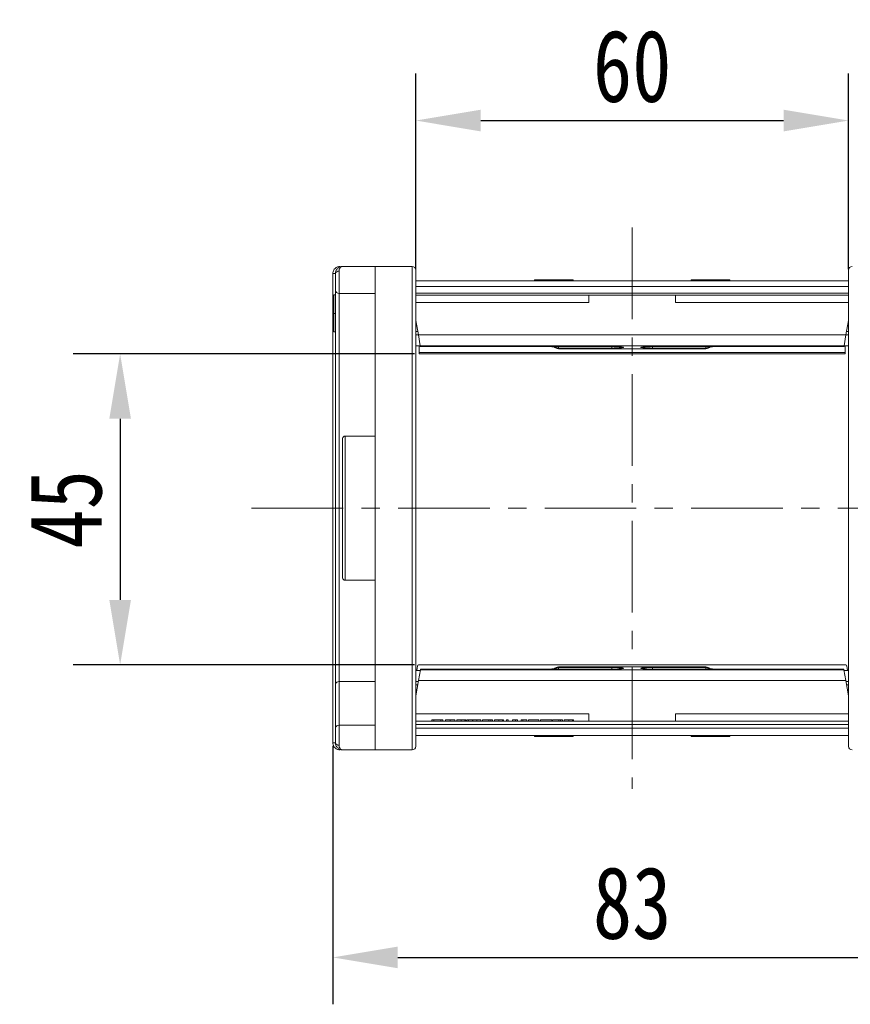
# Model space of a CAD drawing. Header units: millimetres. Extents: x 4144 to 5605, y 218 to 1251.
# Tile 21 of 45: x 4659 to 4774, y 1041 to 1177. Entities that reach past the tile are written whole.
import ezdxf

# ---------------------------------------------------------------- set-up
doc = ezdxf.new("R2010")
doc.units = ezdxf.units.MM
doc.linetypes.add('CENTERX2', pattern=[20.32, 12.7, -2.54, 2.54, -2.54])
doc.styles.get("Standard").update_dxf_attribs({"font": '仿宋_GB2312.ttf', "width": 0.8})
doc.dimstyles.new('副本 ISO-45.1', dxfattribs={"dimtxt": 10, "dimasz": 9, "dimexe": 6.5, "dimexo": 0.625, "dimgap": 2.5, "dimtad": 1, "dimdsep": 46, "dimtxsty": 'Standard', "dimcen": 2.5, "dimadec": 0, "dimazin": 0, "dimtfac": 1, "dimtmove": 0, "dimatfit": 3, "dimfxl": 0, "dimarcsym": 0})

# ---------------------------------------------------------------- blocks, each defined once
blk = doc.blocks.new('*D1874')
at = {"color": 0, "lineweight": -2}
for p, q in [((4713.98, 1130.88), (4666.66, 1130.88)), ((4673.16, 1121.88), (4673.16, 1096.79)), ((4713.98, 1087.79), (4666.66, 1087.79))]:
    blk.add_line(p, q, dxfattribs=at)
at = {"color": 0, "lineweight": 9}
for points in [[(4671.66, 1121.88), (4674.66, 1121.88), (4673.16, 1130.88)], [(4671.66, 1096.79), (4674.66, 1096.79), (4673.16, 1087.79)]]:
    blk.add_solid(points, dxfattribs=at)
at = {"layer": 'Defpoints', "color": 0, "lineweight": 9}
for p in [(4714.61, 1130.88), (4673.16, 1087.79), (4714.61, 1087.79)]:
    blk.add_point(p, dxfattribs=at)
at = {"color": 0, "lineweight": 9, "insert": (4665.66, 1109.33), "char_height": 10, "attachment_point": 5, "rotation": 90}
blk.add_mtext('45', dxfattribs=at)
blk = doc.blocks.new('*D1875')
at = {"color": 0, "lineweight": -2}
for p, q in [((4714.16, 1142.63), (4714.16, 1169.71)), ((4774.16, 1142.63), (4774.16, 1169.71)), ((4723.16, 1163.21), (4765.16, 1163.21))]:
    blk.add_line(p, q, dxfattribs=at)
at = {"color": 0, "lineweight": 9}
for points in [[(4723.16, 1164.71), (4723.16, 1161.71), (4714.16, 1163.21)], [(4765.16, 1164.71), (4765.16, 1161.71), (4774.16, 1163.21)]]:
    blk.add_solid(points, dxfattribs=at)
at = {"layer": 'Defpoints', "color": 0, "lineweight": 9}
for p in [(4774.16, 1163.21), (4714.16, 1142.01), (4774.16, 1142.01)]:
    blk.add_point(p, dxfattribs=at)
at = {"color": 0, "lineweight": 9, "insert": (4744.16, 1170.71), "char_height": 10, "attachment_point": 5}
blk.add_mtext('60', dxfattribs=at)
blk = doc.blocks.new('*D1876')
at = {"color": 0, "lineweight": -2}
for p, q in [((4702.66, 1076.56), (4702.66, 1040.74)), ((4785.66, 1076.56), (4785.66, 1040.74)), ((4711.66, 1047.24), (4776.66, 1047.24))]:
    blk.add_line(p, q, dxfattribs=at)
at = {"color": 0, "lineweight": 9}
for points in [[(4711.66, 1048.74), (4711.66, 1045.74), (4702.66, 1047.24)], [(4776.66, 1048.74), (4776.66, 1045.74), (4785.66, 1047.24)]]:
    blk.add_solid(points, dxfattribs=at)
at = {"layer": 'Defpoints', "color": 0, "lineweight": 9}
for p in [(4702.66, 1077.19), (4785.66, 1077.19), (4785.66, 1047.24)]:
    blk.add_point(p, dxfattribs=at)
at = {"color": 0, "lineweight": 9, "insert": (4744.16, 1054.74), "char_height": 10, "attachment_point": 5}
blk.add_mtext('83', dxfattribs=at)

msp = doc.modelspace()

# ---------------------------------------------------------------- linework, layer by layer
at = {"color": 1, "linetype": 'CENTERX2', "lineweight": 13}
for p, q in [((4744.159, 1148.368), (4744.159, 1070.62)), ((4691.389, 1109.494), (4797.058, 1109.494))]:
    msp.add_line(p, q, dxfattribs=at)
at = {"color": 7, "linetype": 'Continuous', "lineweight": 15}
for p, q in [((4703.509, 1142.327), (4703.509, 1139.244)), ((4708.509, 1142.994), (4704.009, 1142.994)), ((4708.509, 1142.994), (4708.509, 1075.994)), ((4713.659, 1142.994), (4708.509, 1142.994)), ((4713.659, 1142.994), (4713.659, 1075.994)), ((4702.659, 1141.992), (4702.659, 1141.995)), ((4702.659, 1141.995), (4703.009, 1141.994)), ((4702.659, 1141.992), (4703.009, 1141.992)), ((4702.659, 1076.996), (4702.659, 1141.992)), ((4751.659, 1140.994), (4714.159, 1140.994)), ((4730.633, 1140.994), (4730.633, 1141.144)), ((4730.633, 1141.144), (4730.682, 1141.144)), ((4730.682, 1141.144), (4730.682, 1140.994)), ((4730.84, 1141.144), (4730.682, 1141.144)), ((4730.84, 1140.994), (4730.84, 1141.144)), ((4730.84, 1141.144), (4731.49, 1141.144)), ((4731.49, 1140.994), (4731.49, 1141.144)), ((4731.49, 1141.144), (4733.341, 1141.144)), ((4733.341, 1140.994), (4733.341, 1141.144)), ((4733.341, 1141.144), (4734.004, 1141.144)), ((4734.004, 1141.144), (4734.004, 1140.994)), ((4734.126, 1141.144), (4734.004, 1141.144)), ((4734.126, 1140.994), (4734.126, 1141.144)), ((4734.126, 1141.144), (4734.715, 1141.144)), ((4734.715, 1140.994), (4734.715, 1141.144)), ((4734.715, 1141.144), (4735.956, 1141.144)), ((4735.956, 1141.144), (4735.956, 1140.994)), ((4735.973, 1141.144), (4735.956, 1141.144)), ((4735.973, 1140.994), (4735.973, 1141.144)), ((4774.159, 1140.994), (4736.659, 1140.994)), ((4752.345, 1141.144), (4752.345, 1140.994)), ((4752.361, 1141.144), (4752.345, 1141.144)), ((4752.361, 1140.994), (4752.361, 1141.144)), ((4752.361, 1141.144), (4753.602, 1141.144)), ((4753.602, 1140.994), (4753.602, 1141.144)), ((4753.602, 1141.144), (4754.191, 1141.144)), ((4754.191, 1141.144), (4754.191, 1140.994)), ((4754.314, 1141.144), (4754.191, 1141.144)), ((4754.314, 1140.994), (4754.314, 1141.144)), ((4754.314, 1141.144), (4754.976, 1141.144)), ((4754.976, 1140.994), (4754.976, 1141.144)), ((4754.976, 1141.144), (4756.828, 1141.144)), ((4756.828, 1140.994), (4756.828, 1141.144)), ((4756.828, 1141.144), (4757.478, 1141.144)), ((4757.478, 1141.144), (4757.478, 1140.994)), ((4757.635, 1141.144), (4757.478, 1141.144)), ((4757.635, 1140.994), (4757.635, 1141.144)), ((4757.635, 1141.144), (4757.684, 1141.144)), ((4757.684, 1140.994), (4757.684, 1141.144)), ((4714.159, 1140.194), (4751.659, 1140.194)), ((4736.659, 1140.194), (4774.159, 1140.194)), ((4703.009, 1139.058), (4702.809, 1139.058)), ((4703.509, 1139.244), (4708.509, 1139.244)), ((4703.509, 1085.452), (4703.509, 1139.244)), ((4751.659, 1139.294), (4714.159, 1139.294)), ((4751.659, 1138.994), (4714.159, 1138.994)), ((4714.159, 1137.994), (4738.159, 1137.994)), ((4774.159, 1139.294), (4736.659, 1139.294)), ((4774.159, 1138.994), (4736.659, 1138.994)), ((4738.159, 1137.994), (4738.159, 1138.994)), ((4750.159, 1137.994), (4750.159, 1138.994)), ((4750.159, 1137.994), (4774.159, 1137.994)), ((4703.009, 1136.487), (4702.809, 1136.487)), ((4714.159, 1135.494), (4714.511, 1133.494)), ((4774.159, 1135.494), (4773.806, 1133.494)), ((4702.809, 1133.93), (4703.009, 1133.93)), ((4714.247, 1134.994), (4714.159, 1134.994)), ((4714.423, 1133.994), (4714.159, 1133.994)), ((4774.159, 1133.994), (4773.894, 1133.994)), ((4774.159, 1134.994), (4774.071, 1134.994)), ((4714.511, 1133.494), (4714.159, 1133.494)), ((4751.659, 1133.494), (4714.511, 1133.494)), ((4714.511, 1133.494), (4714.775, 1132)), ((4773.806, 1133.494), (4736.659, 1133.494)), ((4773.543, 1132), (4773.806, 1133.494)), ((4774.159, 1133.494), (4773.806, 1133.494)), ((4714.159, 1131.994), (4714.776, 1131.994)), ((4714.609, 1131.994), (4714.609, 1131.063)), ((4714.775, 1132), (4751.659, 1132)), ((4714.775, 1132), (4714.783, 1131.95)), ((4714.783, 1131.95), (4733.159, 1131.95)), ((4714.783, 1131.95), (4714.784, 1131.947)), ((4714.784, 1131.947), (4732.954, 1131.947)), ((4714.784, 1131.947), (4714.794, 1131.889)), ((4714.794, 1131.889), (4732.972, 1131.889)), ((4732.634, 1131.899), (4732.36, 1131.947)), ((4732.972, 1131.894), (4732.634, 1131.899)), ((4732.953, 1131.947), (4732.952, 1131.947)), ((4732.954, 1131.952), (4733.159, 1131.95)), ((4732.963, 1131.944), (4733.013, 1131.894)), ((4733.039, 1131.927), (4733.148, 1131.861)), ((4733.08, 1131.924), (4733.049, 1131.936)), ((4733.159, 1131.95), (4733.08, 1131.924)), ((4733.08, 1131.924), (4733.236, 1131.911)), ((4733.244, 1131.853), (4733.146, 1131.862)), ((4733.148, 1131.861), (4733.244, 1131.853)), ((4733.196, 1131.913), (4733.156, 1131.915)), ((4733.159, 1131.95), (4733.236, 1131.911)), ((4733.236, 1131.911), (4733.196, 1131.913)), ((4733.236, 1131.911), (4733.391, 1131.902)), ((4733.315, 1131.909), (4733.391, 1131.902)), ((4733.391, 1131.902), (4741.359, 1131.902)), ((4733.391, 1131.902), (4733.391, 1131.9)), ((4733.391, 1131.9), (4741.359, 1131.9)), ((4733.959, 1131.9), (4733.959, 1131.689)), ((4741.359, 1131.689), (4733.959, 1131.689)), ((4733.959, 1131.689), (4733.959, 1131.594)), ((4733.959, 1131.594), (4751.659, 1131.594)), ((4736.659, 1132), (4773.543, 1132)), ((4736.659, 1131.594), (4754.359, 1131.594)), ((4741.359, 1131.902), (4741.359, 1131.9)), ((4741.359, 1131.689), (4741.359, 1131.892)), ((4742.959, 1131.787), (4742.959, 1131.774)), ((4745.359, 1131.774), (4745.359, 1131.787)), ((4746.959, 1131.902), (4754.926, 1131.902)), ((4746.959, 1131.902), (4746.959, 1131.9)), ((4746.959, 1131.9), (4754.926, 1131.9)), ((4746.959, 1131.899), (4746.959, 1131.689)), ((4754.359, 1131.689), (4746.959, 1131.689)), ((4754.359, 1131.689), (4754.359, 1131.9)), ((4754.359, 1131.594), (4754.359, 1131.689)), ((4754.926, 1131.902), (4755.081, 1131.911)), ((4754.926, 1131.902), (4755.002, 1131.909)), ((4754.926, 1131.9), (4754.926, 1131.902)), ((4755.142, 1131.859), (4755.074, 1131.853)), ((4755.081, 1131.911), (4755.159, 1131.95)), ((4755.081, 1131.911), (4755.238, 1131.924)), ((4755.121, 1131.913), (4755.081, 1131.911)), ((4755.114, 1131.856), (4755.17, 1131.861)), ((4755.162, 1131.915), (4755.121, 1131.913)), ((4755.159, 1131.95), (4755.363, 1131.952)), ((4755.159, 1131.95), (4773.534, 1131.95)), ((4755.238, 1131.924), (4755.159, 1131.95)), ((4755.202, 1131.881), (4755.245, 1131.869)), ((4755.208, 1131.918), (4755.228, 1131.923)), ((4755.219, 1131.864), (4755.28, 1131.88)), ((4755.268, 1131.936), (4755.238, 1131.924)), ((4755.305, 1131.894), (4755.345, 1131.935)), ((4755.684, 1131.899), (4755.345, 1131.894)), ((4755.345, 1131.889), (4773.523, 1131.889)), ((4755.363, 1131.947), (4773.533, 1131.947)), ((4755.958, 1131.947), (4755.684, 1131.899)), ((4773.523, 1131.889), (4773.534, 1131.95)), ((4773.533, 1131.947), (4773.534, 1131.95)), ((4773.534, 1131.95), (4773.543, 1132)), ((4773.542, 1131.994), (4774.159, 1131.994)), ((4773.709, 1131.063), (4773.709, 1131.994)), ((4751.659, 1131.063), (4714.609, 1131.063)), ((4714.609, 1131.063), (4714.609, 1130.876)), ((4714.609, 1130.876), (4751.659, 1130.876)), ((4773.709, 1131.063), (4736.659, 1131.063)), ((4736.659, 1130.876), (4773.709, 1130.876)), ((4773.709, 1130.876), (4773.709, 1131.063)), ((4708.509, 1119.494), (4704.359, 1119.494)), ((4704.359, 1119.494), (4704.359, 1109.494)), ((4704.359, 1109.494), (4704.359, 1099.494)), ((4704.359, 1099.494), (4708.509, 1099.494)), ((4751.659, 1087.794), (4714.515, 1087.794)), ((4751.659, 1087.494), (4733.959, 1087.494)), ((4733.959, 1087.494), (4733.959, 1087.398)), ((4773.802, 1087.794), (4736.659, 1087.794)), ((4754.359, 1087.494), (4736.659, 1087.494)), ((4754.359, 1087.398), (4754.359, 1087.494)), ((4714.776, 1086.994), (4714.159, 1086.994)), ((4714.792, 1087.087), (4714.529, 1085.594)), ((4714.8, 1087.129), (4714.792, 1087.087)), ((4751.659, 1087.087), (4714.792, 1087.087)), ((4714.811, 1087.191), (4714.8, 1087.129)), ((4732.953, 1087.133), (4714.8, 1087.133)), ((4714.8, 1087.133), (4714.8, 1087.129)), ((4733.159, 1087.129), (4714.8, 1087.129)), ((4732.97, 1087.191), (4714.811, 1087.191)), ((4732.322, 1087.133), (4732.558, 1087.176)), ((4732.558, 1087.176), (4732.97, 1087.184)), ((4733.159, 1087.129), (4732.953, 1087.126)), ((4733.134, 1087.22), (4732.988, 1087.132)), ((4733.083, 1087.216), (4733.024, 1087.199)), ((4733.103, 1087.201), (4733.06, 1087.211)), ((4733.248, 1087.174), (4733.067, 1087.157)), ((4733.143, 1087.166), (4733.067, 1087.157)), ((4733.067, 1087.157), (4733.159, 1087.129)), ((4733.094, 1087.162), (4733.077, 1087.158)), ((4733.133, 1087.219), (4733.256, 1087.233)), ((4733.256, 1087.233), (4733.134, 1087.22)), ((4733.143, 1087.166), (4733.248, 1087.174)), ((4733.248, 1087.174), (4733.159, 1087.129)), ((4733.415, 1087.185), (4733.248, 1087.174)), ((4733.415, 1087.185), (4733.331, 1087.179)), ((4741.359, 1087.188), (4733.415, 1087.188)), ((4733.415, 1087.188), (4733.415, 1087.185)), ((4741.359, 1087.185), (4733.415, 1087.185)), ((4733.959, 1087.398), (4741.359, 1087.398)), ((4733.959, 1087.398), (4733.959, 1087.188)), ((4773.525, 1087.087), (4736.659, 1087.087)), ((4741.359, 1087.398), (4741.359, 1087.196)), ((4741.359, 1087.185), (4741.359, 1087.188)), ((4742.959, 1087.313), (4742.959, 1087.301)), ((4745.359, 1087.301), (4745.359, 1087.313)), ((4746.959, 1087.398), (4754.359, 1087.398)), ((4746.959, 1087.398), (4746.959, 1087.196)), ((4754.903, 1087.188), (4746.959, 1087.188)), ((4746.959, 1087.185), (4746.959, 1087.188)), ((4754.903, 1087.185), (4746.959, 1087.185)), ((4754.359, 1087.188), (4754.359, 1087.398)), ((4754.903, 1087.185), (4754.903, 1087.188)), ((4755.069, 1087.174), (4754.903, 1087.185)), ((4754.986, 1087.179), (4754.903, 1087.185)), ((4755.184, 1087.22), (4755.062, 1087.233)), ((4755.062, 1087.233), (4755.184, 1087.219)), ((4755.159, 1087.129), (4755.069, 1087.174)), ((4755.25, 1087.157), (4755.069, 1087.174)), ((4755.069, 1087.174), (4755.174, 1087.166)), ((4755.159, 1087.129), (4755.25, 1087.157)), ((4773.518, 1087.129), (4755.159, 1087.129)), ((4755.365, 1087.126), (4755.159, 1087.129)), ((4755.295, 1087.153), (4755.184, 1087.22)), ((4755.241, 1087.158), (4755.223, 1087.162)), ((4755.25, 1087.157), (4755.223, 1087.161)), ((4755.268, 1087.206), (4755.235, 1087.216)), ((4755.372, 1087.133), (4755.319, 1087.184)), ((4773.507, 1087.191), (4755.347, 1087.191)), ((4755.347, 1087.184), (4755.76, 1087.176)), ((4773.517, 1087.133), (4755.365, 1087.133)), ((4755.76, 1087.176), (4755.995, 1087.133)), ((4773.518, 1087.129), (4773.507, 1087.191)), ((4773.518, 1087.129), (4773.517, 1087.133)), ((4773.525, 1087.087), (4773.518, 1087.129)), ((4773.788, 1085.594), (4773.525, 1087.087)), ((4774.159, 1086.994), (4773.542, 1086.994)), ((4703.009, 1079.054), (4703.009, 1085.099)), ((4708.509, 1085.452), (4703.509, 1085.452)), ((4703.509, 1079.408), (4703.509, 1085.452)), ((4714.159, 1083.494), (4714.529, 1085.594)), ((4714.159, 1085.494), (4714.511, 1085.494)), ((4714.159, 1084.994), (4714.423, 1084.994)), ((4714.529, 1085.594), (4751.659, 1085.594)), ((4736.659, 1085.594), (4773.788, 1085.594)), ((4774.159, 1083.494), (4773.788, 1085.594)), ((4773.806, 1085.494), (4774.159, 1085.494)), ((4773.894, 1084.994), (4774.159, 1084.994)), ((4714.159, 1083.994), (4714.247, 1083.994)), ((4774.071, 1083.994), (4774.159, 1083.994)), ((4738.159, 1080.994), (4714.159, 1080.994)), ((4738.159, 1080.994), (4738.159, 1079.994)), ((4774.159, 1080.994), (4750.159, 1080.994)), ((4750.159, 1080.994), (4750.159, 1079.994)), ((4703.509, 1079.408), (4703.509, 1076.66)), ((4708.509, 1079.408), (4703.509, 1079.408)), ((4714.159, 1079.994), (4751.659, 1079.994)), ((4751.659, 1079.494), (4714.159, 1079.494)), ((4716.389, 1079.994), (4716.389, 1080.144)), ((4716.671, 1080.144), (4716.389, 1080.144)), ((4716.671, 1079.994), (4716.671, 1080.144)), ((4717.646, 1080.144), (4716.671, 1080.144)), ((4717.646, 1079.994), (4717.646, 1080.144)), ((4717.928, 1080.144), (4717.646, 1080.144)), ((4717.928, 1079.994), (4717.928, 1080.144)), ((4718.287, 1079.994), (4718.287, 1080.144)), ((4718.909, 1079.994), (4718.909, 1080.144)), ((4719.569, 1079.994), (4719.569, 1080.144)), ((4719.825, 1079.994), (4719.825, 1080.144)), ((4720.447, 1079.994), (4720.447, 1080.144)), ((4720.954, 1079.994), (4720.954, 1080.144)), ((4721.107, 1080.144), (4721.107, 1079.994)), ((4721.236, 1079.994), (4721.236, 1080.144)), ((4721.448, 1080.144), (4721.236, 1080.144)), ((4721.448, 1079.994), (4721.448, 1080.144)), ((4722.012, 1080.144), (4721.448, 1080.144)), ((4722.012, 1079.994), (4722.012, 1080.144)), ((4722.082, 1079.994), (4722.082, 1080.144)), ((4722.608, 1079.994), (4722.608, 1080.144)), ((4723.159, 1079.994), (4723.159, 1080.144)), ((4723.415, 1079.994), (4723.415, 1080.144)), ((4724.287, 1080.144), (4723.415, 1080.144)), ((4724.287, 1079.994), (4724.287, 1080.144)), ((4724.543, 1080.144), (4724.287, 1080.144)), ((4724.543, 1079.994), (4724.543, 1080.144)), ((4724.8, 1080.144), (4724.543, 1080.144)), ((4724.8, 1080.144), (4724.8, 1079.994)), ((4725.056, 1079.994), (4725.056, 1080.144)), ((4725.678, 1079.994), (4725.678, 1080.144)), ((4726.185, 1079.994), (4726.185, 1080.144)), ((4726.338, 1080.144), (4726.338, 1079.994)), ((4726.723, 1079.994), (4726.723, 1080.144)), ((4726.979, 1080.144), (4726.723, 1080.144)), ((4726.979, 1079.994), (4726.979, 1080.144)), ((4727.543, 1079.994), (4727.543, 1080.144)), ((4728.005, 1079.994), (4728.005, 1080.144)), ((4728.005, 1080.144), (4728.261, 1080.144)), ((4728.261, 1079.994), (4728.261, 1080.144)), ((4728.774, 1079.994), (4728.774, 1080.144)), ((4728.986, 1080.144), (4728.774, 1080.144)), ((4728.986, 1079.994), (4728.986, 1080.144)), ((4729.55, 1080.144), (4728.986, 1080.144)), ((4729.55, 1079.994), (4729.55, 1080.144)), ((4729.774, 1079.994), (4729.774, 1080.144)), ((4731.236, 1080.144), (4729.774, 1080.144)), ((4731.236, 1079.994), (4731.236, 1080.144)), ((4731.441, 1079.994), (4731.441, 1080.144)), ((4733.005, 1080.144), (4731.441, 1080.144)), ((4733.005, 1079.994), (4733.005, 1080.144)), ((4733.107, 1079.994), (4733.107, 1080.144)), ((4733.979, 1080.144), (4733.107, 1080.144)), ((4733.979, 1079.994), (4733.979, 1080.144)), ((4734.236, 1080.144), (4733.979, 1080.144)), ((4734.236, 1079.994), (4734.236, 1080.144)), ((4734.492, 1080.144), (4734.236, 1080.144)), ((4734.492, 1080.144), (4734.492, 1079.994)), ((4734.748, 1079.994), (4734.748, 1080.144)), ((4735.37, 1079.994), (4735.37, 1080.144)), ((4735.877, 1079.994), (4735.877, 1080.144)), ((4736.03, 1080.144), (4736.03, 1079.994)), ((4736.659, 1079.994), (4774.159, 1079.994)), ((4774.159, 1079.494), (4736.659, 1079.494)), ((4751.659, 1078.994), (4714.159, 1078.994)), ((4714.159, 1077.994), (4751.659, 1077.994)), ((4730.633, 1077.994), (4730.633, 1077.844)), ((4730.682, 1077.994), (4730.682, 1077.844)), ((4730.84, 1077.844), (4730.84, 1077.994)), ((4731.49, 1077.994), (4731.49, 1077.844)), ((4733.341, 1077.994), (4733.341, 1077.844)), ((4734.004, 1077.994), (4734.004, 1077.844)), ((4734.126, 1077.844), (4734.126, 1077.994)), ((4734.715, 1077.994), (4734.715, 1077.844)), ((4735.956, 1077.994), (4735.956, 1077.844)), ((4735.973, 1077.844), (4735.973, 1077.994)), ((4774.159, 1078.994), (4736.659, 1078.994)), ((4736.659, 1077.994), (4774.159, 1077.994)), ((4752.345, 1077.994), (4752.345, 1077.844)), ((4752.361, 1077.844), (4752.361, 1077.994)), ((4753.602, 1077.994), (4753.602, 1077.844)), ((4754.191, 1077.994), (4754.191, 1077.844)), ((4754.314, 1077.844), (4754.314, 1077.994)), ((4754.976, 1077.994), (4754.976, 1077.844)), ((4756.828, 1077.994), (4756.828, 1077.844)), ((4757.478, 1077.994), (4757.478, 1077.844)), ((4757.635, 1077.844), (4757.635, 1077.994)), ((4757.684, 1077.994), (4757.684, 1077.844)), ((4702.659, 1076.993), (4702.659, 1076.996)), ((4703.009, 1076.996), (4702.659, 1076.996)), ((4703.009, 1076.994), (4702.659, 1076.993)), ((4730.682, 1077.844), (4730.633, 1077.844)), ((4730.682, 1077.844), (4730.84, 1077.844)), ((4731.49, 1077.844), (4730.84, 1077.844)), ((4733.341, 1077.844), (4731.49, 1077.844)), ((4734.004, 1077.844), (4733.341, 1077.844)), ((4734.004, 1077.844), (4734.126, 1077.844)), ((4734.715, 1077.844), (4734.126, 1077.844)), ((4735.956, 1077.844), (4734.715, 1077.844)), ((4735.956, 1077.844), (4735.973, 1077.844)), ((4752.345, 1077.844), (4752.361, 1077.844)), ((4753.602, 1077.844), (4752.361, 1077.844)), ((4754.191, 1077.844), (4753.602, 1077.844)), ((4754.191, 1077.844), (4754.314, 1077.844)), ((4754.976, 1077.844), (4754.314, 1077.844)), ((4756.828, 1077.844), (4754.976, 1077.844)), ((4757.478, 1077.844), (4756.828, 1077.844)), ((4757.478, 1077.844), (4757.635, 1077.844)), ((4757.684, 1077.844), (4757.635, 1077.844)), ((4704.009, 1075.994), (4708.509, 1075.994)), ((4708.509, 1075.994), (4713.659, 1075.994))]:
    msp.add_line(p, q, dxfattribs=at)
at = {"color": 7, "linetype": 'Continuous', "lineweight": 15, "flags": 128}
for points in [[(4742.959, 1131.787), (4742.803, 1131.802), (4742.663, 1131.843)], [(4745.359, 1131.787), (4745.515, 1131.802), (4745.655, 1131.843)], [(4742.959, 1087.301), (4742.803, 1087.285), (4742.663, 1087.244)], [(4745.359, 1087.301), (4745.515, 1087.285), (4745.655, 1087.244)]]:
    msp.add_lwpolyline(points, dxfattribs=at)
at = {"color": 7, "linetype": 'Continuous', "lineweight": 15}
for centre, radius, start, end in [((4703.439, 1141.89), 0.443, 80.98068, 166.39946), ((4703.688, 1142.838), 0.158, 100.60493, 166.76076), ((4713.659, 1142.494), 0.5, 0, 90), ((4774.659, 1142.494), 0.5, 90, 180), ((4703.479, 1139.715), 0.472, 184.06872, 273.55943), ((4732.771, 1130.664), 1.243, 82.90062, 96.33564), ((4732.773, 1130.685), 1.221, 75.80177, 82.86116), ((4732.792, 1130.733), 1.225, 76.40904, 82.56847), ((4733.959, 1132.394), 0.8, 217.89965, 270), ((4733.959, 1132.49), 0.8, 227.51475, 270.00446), ((4742.959, 1132.576), 0.801, 245.42539, 270.00244), ((4745.359, 1132.576), 0.801, 269.99756, 294.57514), ((4754.359, 1132.394), 0.8, 270, 322.06818), ((4754.359, 1132.49), 0.8, 269.99554, 312.48525), ((4755.525, 1130.733), 1.225, 95.04384, 103.59162), ((4755.545, 1130.685), 1.221, 97.13884, 104.19823), ((4755.546, 1130.664), 1.243, 83.66436, 97.09938), ((4704.359, 1119.144), 0.35, 90, 180), ((4704.359, 1099.844), 0.35, 180, 270), ((4733.959, 1086.694), 0.8, 90, 142.26327), ((4754.359, 1086.694), 0.8, 37.79327, 90), ((4732.725, 1088.418), 1.253, 262.31859, 278.3568), ((4732.747, 1088.338), 1.223, 276.57049, 285.16921), ((4732.728, 1088.384), 1.219, 278.43048, 285.78542), ((4733.415, 1086.388), 0.8, 90, 93.84295), ((4733.959, 1086.598), 0.8, 89.99554, 132.48525), ((4742.959, 1086.512), 0.801, 89.99756, 114.57514), ((4745.359, 1086.512), 0.801, 65.42539, 90.00244), ((4754.359, 1086.598), 0.8, 47.51475, 90.00446), ((4754.903, 1086.388), 0.8, 86.21802, 90), ((4755.57, 1088.337), 1.223, 254.8302, 261.49924), ((4755.589, 1088.384), 1.219, 254.21458, 261.56952), ((4755.592, 1088.418), 1.253, 261.6432, 277.68141), ((4703.446, 1085.01), 0.446, 81.95053, 168.57825), ((4703.446, 1078.966), 0.446, 81.95053, 168.57825), ((4703.439, 1077.098), 0.443, 193.60053, 279.01929), ((4703.688, 1076.15), 0.158, 193.23924, 259.39507), ((4713.659, 1076.494), 0.5, 270, 360), ((4774.659, 1076.494), 0.5, 180, 270)]:
    msp.add_arc(centre, radius, start, end, dxfattribs=at)
for centre, start_param, end_param in [((4714.515, 1084.194), 0, 0.6796111), ((4773.802, 1084.194), 5.6035742, 6.2831853)]:
    msp.add_ellipse(centre, major_axis=(0, 3.6), ratio=0.0937783, start_param=start_param, end_param=end_param, dxfattribs=at)
for points, knots in [([(4702.659, 1141.995), (4702.666, 1142.085), (4702.679, 1142.25), (4702.782, 1142.495), (4702.928, 1142.69), (4703.112, 1142.838), (4703.294, 1142.93), (4703.481, 1142.984), (4703.603, 1142.99), (4703.659, 1142.993)], [0, 0, 0, 0, 0.172016, 0.3127556, 0.4995985, 0.630391, 0.7580256, 0.8892284, 1, 1, 1, 1]), ([(4703.009, 1141.994), (4703.025, 1142.129), (4703.061, 1142.417), (4703.311, 1142.743), (4703.641, 1142.955), (4703.886, 1142.981), (4704.009, 1142.994)], [0, 0, 0, 0, 0.2343503, 0.4981953, 0.748869, 1, 1, 1, 1]), ([(4704.009, 1142.994), (4703.892, 1142.963), (4703.712, 1142.915), (4703.54, 1142.628), (4703.519, 1142.421), (4703.509, 1142.327)], [0, 0, 0, 0, 0.49841293, 0.77292805, 1, 1, 1, 1]), ([(4714.159, 1109.494), (4714.159, 1110.5), (4714.159, 1112.513), (4714.159, 1115.567), (4714.159, 1118.627), (4714.159, 1121.702), (4714.159, 1124.7), (4714.159, 1127.602), (4714.159, 1130.338), (4714.159, 1132.869), (4714.159, 1135.154), (4714.159, 1136.931), (4714.159, 1138.289), (4714.159, 1139.312), (4714.159, 1140.329), (4714.159, 1141.26), (4714.159, 1141.976), (4714.159, 1142.414), (4714.159, 1142.467), (4714.159, 1142.494)], [0, 0, 0, 0, 0.0582439, 0.1164929, 0.1782314, 0.2399799, 0.3042918, 0.3686138, 0.4342941, 0.4999848, 0.565665, 0.6313557, 0.6742719, 0.7170948, 0.76002, 0.8217585, 0.883507, 0.9417509, 1, 1, 1, 1]), ([(4774.159, 1142.494), (4774.159, 1142.467), (4774.159, 1142.414), (4774.159, 1141.976), (4774.159, 1141.26), (4774.159, 1140.21), (4774.159, 1138.846), (4774.159, 1137.149), (4774.159, 1135.154), (4774.159, 1132.869), (4774.159, 1130.338), (4774.159, 1127.902), (4774.159, 1125.664), (4774.159, 1123.689), (4774.159, 1121.352), (4774.159, 1118.627), (4774.159, 1115.567), (4774.159, 1112.513), (4774.159, 1110.5), (4774.159, 1109.494)], [0, 0, 0, 0, 0.0582439, 0.1164929, 0.1782314, 0.2399799, 0.3042918, 0.3686138, 0.4342941, 0.4999848, 0.565665, 0.6313557, 0.6742719, 0.7170948, 0.76002, 0.8217585, 0.883507, 0.9417509, 1, 1, 1, 1]), ([(4703.009, 1139.681), (4703.009, 1139.753), (4703.009, 1139.9), (4703.009, 1140.224), (4703.009, 1140.596), (4703.009, 1140.863), (4703.009, 1140.994)], [0, 0, 0, 0, 0.2455128, 0.5, 0.7544872, 1, 1, 1, 1]), ([(4703.009, 1085.099), (4703.009, 1085.731), (4703.009, 1086.995), (4703.009, 1089.059), (4703.009, 1091.619), (4703.009, 1094.763), (4703.009, 1098.109), (4703.009, 1101.139), (4703.009, 1103.781), (4703.009, 1106.865), (4703.009, 1110.389), (4703.009, 1113.884), (4703.009, 1116.898), (4703.009, 1119.44), (4703.009, 1122.367), (4703.009, 1125.625), (4703.009, 1128.71), (4703.009, 1131.238), (4703.009, 1133.267), (4703.009, 1135.433), (4703.009, 1137.663), (4703.009, 1139.008), (4703.009, 1139.681)], [0, 0, 0, 0, 0.0411465, 0.0821753, 0.1233254, 0.1864437, 0.2499984, 0.2923727, 0.3346213, 0.3767118, 0.4383518, 0.5, 0.5411446, 0.5821734, 0.6233254, 0.6864437, 0.7499984, 0.7923727, 0.8346213, 0.8767118, 0.9383539, 1, 1, 1, 1]), ([(4702.809, 1139.058), (4702.809, 1139.053), (4702.809, 1139.04), (4702.809, 1138.845), (4702.809, 1138.358), (4702.809, 1137.651), (4702.809, 1137), (4702.809, 1136.586), (4702.809, 1136.487)], [0, 0, 0, 0, 0.1013981, 0.3069957, 0.5061443, 0.6852619, 0.9245571, 1, 1, 1, 1]), ([(4702.809, 1136.487), (4702.809, 1136.353), (4702.809, 1135.951), (4702.809, 1135.311), (4702.809, 1134.649), (4702.809, 1134.182), (4702.809, 1133.957), (4702.809, 1133.938), (4702.809, 1133.93)], [0, 0, 0, 0, 0.1018882, 0.3073435, 0.4929627, 0.6786474, 0.8607914, 1, 1, 1, 1]), ([(4732.924, 1131.897), (4732.926, 1131.898), (4732.929, 1131.899), (4732.963, 1131.898), (4733.004, 1131.892), (4733.033, 1131.889)], [0, 0, 0, 0, 0.216124, 0.4576261, 1, 1, 1, 1]), ([(4733.013, 1131.894), (4733.013, 1131.894), (4733.03, 1131.876), (4733.051, 1131.873), (4733.072, 1131.869)], [0, 0, 0, 0, 0.012296, 1, 1, 1, 1]), ([(4733.148, 1131.861), (4733.133, 1131.861), (4733.108, 1131.862), (4733.083, 1131.867), (4733.072, 1131.869)], [0, 0, 0, 0, 0.5601774, 1, 1, 1, 1]), ([(4733.098, 1131.864), (4733.118, 1131.861), (4733.147, 1131.857), (4733.182, 1131.853), (4733.196, 1131.852), (4733.203, 1131.852)], [0, 0, 0, 0, 0.5443893, 0.7788695, 1, 1, 1, 1]), ([(4733.11, 1131.918), (4733.126, 1131.916), (4733.149, 1131.914), (4733.178, 1131.911), (4733.19, 1131.91), (4733.196, 1131.91)], [0, 0, 0, 0, 0.54939659, 0.78315464, 1, 1, 1, 1]), ([(4733.168, 1131.912), (4733.19, 1131.911), (4733.24, 1131.908), (4733.287, 1131.906), (4733.313, 1131.904)], [0, 0, 0, 0, 0.4493769, 1, 1, 1, 1]), ([(4733.173, 1131.855), (4733.196, 1131.854), (4733.248, 1131.851), (4733.298, 1131.848), (4733.325, 1131.847)], [0, 0, 0, 0, 0.4492924, 1, 1, 1, 1]), ([(4733.326, 1131.852), (4733.312, 1131.853), (4733.26, 1131.855), (4733.213, 1131.888), (4733.178, 1131.912)], [0, 0, 0, 0, 0.2673825, 1, 1, 1, 1]), ([(4741.359, 1131.902), (4741.569, 1131.9), (4741.991, 1131.896), (4742.519, 1131.867), (4742.887, 1131.828), (4742.935, 1131.801), (4742.959, 1131.787)], [0, 0, 0, 0, 0.2499455, 0.4996984, 0.7493933, 1, 1, 1, 1]), ([(4742.959, 1131.774), (4742.935, 1131.762), (4742.887, 1131.737), (4742.52, 1131.71), (4741.991, 1131.693), (4741.57, 1131.69), (4741.359, 1131.689)], [0, 0, 0, 0, 0.2500418, 0.4998445, 0.7494904, 1, 1, 1, 1]), ([(4745.359, 1131.787), (4745.382, 1131.801), (4745.43, 1131.828), (4745.797, 1131.867), (4746.326, 1131.896), (4746.747, 1131.9), (4746.959, 1131.902)], [0, 0, 0, 0, 0.2500441, 0.4998551, 0.7494994, 1, 1, 1, 1]), ([(4746.959, 1131.689), (4746.748, 1131.69), (4746.327, 1131.693), (4745.798, 1131.71), (4745.43, 1131.737), (4745.383, 1131.762), (4745.359, 1131.774)], [0, 0, 0, 0, 0.2499519, 0.4997037, 0.7493939, 1, 1, 1, 1]), ([(4755.139, 1131.912), (4755.1, 1131.886), (4755.052, 1131.853), (4755.001, 1131.851), (4754.991, 1131.85)], [0, 0, 0, 0, 0.8096669, 1, 1, 1, 1]), ([(4754.992, 1131.847), (4755.015, 1131.848), (4755.064, 1131.851), (4755.116, 1131.853), (4755.144, 1131.855)], [0, 0, 0, 0, 0.4557566, 1, 1, 1, 1]), ([(4755.004, 1131.904), (4755.026, 1131.906), (4755.073, 1131.908), (4755.123, 1131.911), (4755.15, 1131.912)], [0, 0, 0, 0, 0.4557456, 1, 1, 1, 1]), ([(4755.162, 1131.915), (4755.176, 1131.916), (4755.202, 1131.917), (4755.227, 1131.922), (4755.238, 1131.924)], [0, 0, 0, 0, 0.5601405, 1, 1, 1, 1]), ([(4755.17, 1131.861), (4755.221, 1131.878), (4755.28, 1131.898), (4755.324, 1131.964), (4755.329, 1131.973)], [0, 0, 0, 0, 0.8675236, 1, 1, 1, 1]), ([(4755.245, 1131.869), (4755.231, 1131.866), (4755.206, 1131.862), (4755.181, 1131.861), (4755.17, 1131.861)], [0, 0, 0, 0, 0.5598925, 1, 1, 1, 1]), ([(4755.245, 1131.869), (4755.266, 1131.873), (4755.287, 1131.877), (4755.304, 1131.894), (4755.305, 1131.894)], [0, 0, 0, 0, 0.9873557, 1, 1, 1, 1]), ([(4755.285, 1131.889), (4755.313, 1131.892), (4755.355, 1131.898), (4755.388, 1131.899), (4755.392, 1131.898), (4755.393, 1131.897)], [0, 0, 0, 0, 0.5423739, 0.783876, 1, 1, 1, 1]), ([(4704.009, 1119.144), (4704.009, 1119.113), (4704.009, 1119.048), (4704.009, 1118.603), (4704.009, 1118.077), (4704.009, 1117.414), (4704.009, 1116.366), (4704.009, 1114.823), (4704.009, 1113.093), (4704.009, 1111.295), (4704.009, 1110.082), (4704.009, 1109.494)], [0, 0, 0, 0, 0.1164968, 0.2399717, 0.3043758, 0.3687451, 0.5000826, 0.6314201, 0.7600283, 0.8835032, 1, 1, 1, 1]), ([(4704.009, 1109.494), (4704.009, 1108.905), (4704.009, 1107.693), (4704.009, 1106.207), (4704.009, 1105.047), (4704.009, 1103.912), (4704.009, 1102.622), (4704.009, 1101.367), (4704.009, 1100.476), (4704.009, 1099.939), (4704.009, 1099.875), (4704.009, 1099.844)], [0, 0, 0, 0, 0.11649679, 0.2399717, 0.30437578, 0.36874506, 0.50008256, 0.63142006, 0.7600283, 0.88350321, 1, 1, 1, 1]), ([(4714.159, 1076.494), (4714.159, 1076.52), (4714.159, 1076.573), (4714.159, 1077.011), (4714.159, 1077.727), (4714.159, 1078.777), (4714.159, 1080.142), (4714.159, 1081.838), (4714.159, 1083.833), (4714.159, 1086.118), (4714.159, 1088.649), (4714.159, 1091.086), (4714.159, 1093.323), (4714.159, 1095.298), (4714.159, 1097.635), (4714.159, 1100.36), (4714.159, 1103.421), (4714.159, 1106.474), (4714.159, 1108.487), (4714.159, 1109.494)], [0, 0, 0, 0, 0.0582439, 0.1164929, 0.1782314, 0.2399799, 0.3042918, 0.3686138, 0.4342941, 0.4999848, 0.565665, 0.6313557, 0.6742719, 0.7170948, 0.76002, 0.8217585, 0.883507, 0.9417509, 1, 1, 1, 1]), ([(4774.159, 1109.494), (4774.159, 1108.487), (4774.159, 1106.474), (4774.159, 1103.421), (4774.159, 1100.36), (4774.159, 1097.286), (4774.159, 1094.288), (4774.159, 1091.385), (4774.159, 1088.649), (4774.159, 1086.118), (4774.159, 1083.834), (4774.159, 1082.056), (4774.159, 1080.698), (4774.159, 1079.675), (4774.159, 1078.658), (4774.159, 1077.727), (4774.159, 1077.011), (4774.159, 1076.573), (4774.159, 1076.52), (4774.159, 1076.494)], [0, 0, 0, 0, 0.0582439, 0.1164929, 0.1782314, 0.2399799, 0.3042918, 0.3686138, 0.4342941, 0.4999848, 0.565665, 0.6313557, 0.6742719, 0.7170948, 0.76002, 0.8217585, 0.883507, 0.9417509, 1, 1, 1, 1]), ([(4732.906, 1087.178), (4732.892, 1087.178), (4732.873, 1087.178), (4732.875, 1087.181), (4732.876, 1087.182)], [0, 0, 0, 0, 0.720175, 1, 1, 1, 1]), ([(4733.023, 1087.191), (4732.993, 1087.186), (4732.938, 1087.177), (4732.915, 1087.178), (4732.905, 1087.178)], [0, 0, 0, 0, 0.5363943, 1, 1, 1, 1]), ([(4732.998, 1087.184), (4732.979, 1087.172), (4732.957, 1087.158), (4732.943, 1087.128), (4732.942, 1087.125)], [0, 0, 0, 0, 0.912272, 1, 1, 1, 1]), ([(4733.06, 1087.211), (4733.038, 1087.206), (4733.016, 1087.201), (4732.998, 1087.184), (4732.998, 1087.184)], [0, 0, 0, 0, 0.9990621, 1, 1, 1, 1]), ([(4733.06, 1087.211), (4733.074, 1087.214), (4733.098, 1087.219), (4733.123, 1087.219), (4733.134, 1087.22)], [0, 0, 0, 0, 0.5598831, 1, 1, 1, 1]), ([(4733.201, 1087.176), (4733.194, 1087.175), (4733.179, 1087.174), (4733.143, 1087.17), (4733.114, 1087.165), (4733.094, 1087.162)], [0, 0, 0, 0, 0.2222317, 0.4577653, 1, 1, 1, 1]), ([(4733.33, 1087.182), (4733.306, 1087.181), (4733.256, 1087.178), (4733.202, 1087.175), (4733.173, 1087.173)], [0, 0, 0, 0, 0.4558819, 1, 1, 1, 1]), ([(4733.341, 1087.24), (4733.317, 1087.238), (4733.264, 1087.235), (4733.209, 1087.232), (4733.179, 1087.23)], [0, 0, 0, 0, 0.45588877, 1, 1, 1, 1]), ([(4733.186, 1087.174), (4733.227, 1087.2), (4733.277, 1087.233), (4733.332, 1087.236), (4733.343, 1087.236)], [0, 0, 0, 0, 0.8036218, 1, 1, 1, 1]), ([(4741.359, 1087.398), (4741.569, 1087.397), (4741.991, 1087.395), (4742.519, 1087.377), (4742.887, 1087.35), (4742.935, 1087.325), (4742.959, 1087.313)], [0, 0, 0, 0, 0.2499519, 0.4997037, 0.7493939, 1, 1, 1, 1]), ([(4742.959, 1087.301), (4742.935, 1087.287), (4742.887, 1087.259), (4742.52, 1087.22), (4741.992, 1087.191), (4741.57, 1087.187), (4741.359, 1087.185)], [0, 0, 0, 0, 0.2500441, 0.4998551, 0.7494994, 1, 1, 1, 1]), ([(4745.359, 1087.313), (4745.382, 1087.325), (4745.43, 1087.35), (4745.797, 1087.377), (4746.326, 1087.395), (4746.748, 1087.397), (4746.959, 1087.398)], [0, 0, 0, 0, 0.2500418, 0.4998445, 0.7494904, 1, 1, 1, 1]), ([(4746.959, 1087.185), (4746.748, 1087.187), (4746.327, 1087.191), (4745.798, 1087.22), (4745.43, 1087.259), (4745.383, 1087.287), (4745.359, 1087.301)], [0, 0, 0, 0, 0.2499455, 0.4996984, 0.7493933, 1, 1, 1, 1]), ([(4754.975, 1087.236), (4754.986, 1087.236), (4755.04, 1087.233), (4755.091, 1087.2), (4755.131, 1087.174)], [0, 0, 0, 0, 0.1960452, 1, 1, 1, 1]), ([(4755.138, 1087.23), (4755.113, 1087.232), (4755.058, 1087.235), (4755.005, 1087.238), (4754.977, 1087.24)], [0, 0, 0, 0, 0.44920179, 1, 1, 1, 1]), ([(4755.144, 1087.173), (4755.12, 1087.174), (4755.067, 1087.178), (4755.016, 1087.181), (4754.988, 1087.182)], [0, 0, 0, 0, 0.44917073, 1, 1, 1, 1]), ([(4755.235, 1087.216), (4755.211, 1087.22), (4755.176, 1087.226), (4755.134, 1087.232), (4755.117, 1087.233), (4755.109, 1087.233)], [0, 0, 0, 0, 0.5370995, 0.7738056, 1, 1, 1, 1]), ([(4755.223, 1087.162), (4755.203, 1087.165), (4755.174, 1087.17), (4755.138, 1087.174), (4755.123, 1087.175), (4755.116, 1087.176)], [0, 0, 0, 0, 0.5422348, 0.7777683, 1, 1, 1, 1]), ([(4755.223, 1087.161), (4755.218, 1087.162), (4755.202, 1087.166), (4755.186, 1087.166), (4755.174, 1087.166)], [0, 0, 0, 0, 0.3174597, 1, 1, 1, 1]), ([(4755.184, 1087.22), (4755.198, 1087.219), (4755.223, 1087.219), (4755.247, 1087.213), (4755.257, 1087.211)], [0, 0, 0, 0, 0.5602596, 1, 1, 1, 1]), ([(4755.25, 1087.157), (4755.25, 1087.157), (4755.251, 1087.157), (4755.254, 1087.156), (4755.265, 1087.154), (4755.284, 1087.15), (4755.297, 1087.136), (4755.304, 1087.129)], [0, 0, 0, 0, 0.005387, 0.0458367, 0.1563568, 0.5705285, 1, 1, 1, 1]), ([(4755.319, 1087.184), (4755.319, 1087.184), (4755.301, 1087.201), (4755.279, 1087.206), (4755.257, 1087.211)], [0, 0, 0, 0, 0.0009597, 1, 1, 1, 1]), ([(4755.412, 1087.178), (4755.402, 1087.178), (4755.379, 1087.177), (4755.324, 1087.186), (4755.294, 1087.191)], [0, 0, 0, 0, 0.4636057, 1, 1, 1, 1]), ([(4755.443, 1087.182), (4755.443, 1087.181), (4755.445, 1087.178), (4755.426, 1087.178), (4755.412, 1087.178)], [0, 0, 0, 0, 0.2848182, 1, 1, 1, 1]), ([(4718.909, 1080.144), (4718.83, 1080.144), (4718.686, 1080.144), (4718.502, 1080.144), (4718.37, 1080.144), (4718.305, 1080.144), (4718.291, 1080.144), (4718.287, 1080.144)], [0, 0, 0, 0, 0.252646, 0.4632989, 0.6736634, 0.8894166, 1, 1, 1, 1]), ([(4719.569, 1080.144), (4719.561, 1080.144), (4719.545, 1080.144), (4719.407, 1080.144), (4719.229, 1080.144), (4719.056, 1080.144), (4718.947, 1080.144), (4718.909, 1080.144)], [0, 0, 0, 0, 0.2367444, 0.4753981, 0.6784787, 0.8867393, 1, 1, 1, 1]), ([(4720.447, 1080.144), (4720.366, 1080.144), (4720.221, 1080.144), (4720.037, 1080.144), (4719.909, 1080.144), (4719.844, 1080.144), (4719.83, 1080.144), (4719.825, 1080.144)], [0, 0, 0, 0, 0.2585685, 0.4634611, 0.6681838, 0.8758196, 1, 1, 1, 1]), ([(4720.954, 1080.144), (4720.928, 1080.144), (4720.876, 1080.144), (4720.78, 1080.144), (4720.679, 1080.144), (4720.59, 1080.144), (4720.512, 1080.144), (4720.469, 1080.144), (4720.447, 1080.144)], [0, 0, 0, 0, 0.2067345, 0.4204493, 0.5957859, 0.7767495, 0.8878994, 1, 1, 1, 1]), ([(4721.107, 1080.144), (4721.107, 1080.144), (4721.106, 1080.144), (4721.096, 1080.144), (4721.082, 1080.144), (4721.059, 1080.144), (4721.02, 1080.144), (4720.976, 1080.144), (4720.954, 1080.144)], [0, 0, 0, 0, 0.14938, 0.2996102, 0.4241251, 0.5494986, 0.7717827, 1, 1, 1, 1]), ([(4722.608, 1080.144), (4722.536, 1080.144), (4722.413, 1080.144), (4722.257, 1080.144), (4722.151, 1080.144), (4722.088, 1080.144), (4722.084, 1080.144), (4722.082, 1080.144)], [0, 0, 0, 0, 0.2394716, 0.4056591, 0.5726912, 0.7638032, 1, 1, 1, 1]), ([(4723.159, 1080.144), (4723.156, 1080.144), (4723.152, 1080.144), (4723.079, 1080.144), (4722.974, 1080.144), (4722.825, 1080.144), (4722.698, 1080.144), (4722.62, 1080.144), (4722.608, 1080.144)], [0, 0, 0, 0, 0.3037437, 0.4606373, 0.6185588, 0.7630071, 0.9656096, 1, 1, 1, 1]), ([(4725.678, 1080.144), (4725.597, 1080.144), (4725.452, 1080.144), (4725.268, 1080.144), (4725.14, 1080.144), (4725.075, 1080.144), (4725.061, 1080.144), (4725.056, 1080.144)], [0, 0, 0, 0, 0.2585685, 0.4634611, 0.6681838, 0.8758196, 1, 1, 1, 1]), ([(4726.185, 1080.144), (4726.159, 1080.144), (4726.106, 1080.144), (4726.011, 1080.144), (4725.91, 1080.144), (4725.821, 1080.144), (4725.743, 1080.144), (4725.699, 1080.144), (4725.678, 1080.144)], [0, 0, 0, 0, 0.20673445, 0.42044931, 0.59578588, 0.77674952, 0.88789937, 1, 1, 1, 1]), ([(4726.338, 1080.144), (4726.338, 1080.144), (4726.336, 1080.144), (4726.327, 1080.144), (4726.313, 1080.144), (4726.29, 1080.144), (4726.251, 1080.144), (4726.207, 1080.144), (4726.185, 1080.144)], [0, 0, 0, 0, 0.14938, 0.2996102, 0.4241251, 0.5494986, 0.7717827, 1, 1, 1, 1]), ([(4727.543, 1080.144), (4727.566, 1080.144), (4727.613, 1080.144), (4727.679, 1080.144), (4727.745, 1080.144), (4727.823, 1080.144), (4727.912, 1080.144), (4727.974, 1080.144), (4728.005, 1080.144)], [0, 0, 0, 0, 0.1362082, 0.2728477, 0.4090561, 0.5454235, 0.7715757, 1, 1, 1, 1]), ([(4735.37, 1080.144), (4735.289, 1080.144), (4735.144, 1080.144), (4734.96, 1080.144), (4734.832, 1080.144), (4734.767, 1080.144), (4734.753, 1080.144), (4734.748, 1080.144)], [0, 0, 0, 0, 0.25856848, 0.46346109, 0.66818376, 0.87581962, 1, 1, 1, 1]), ([(4735.877, 1080.144), (4735.851, 1080.144), (4735.799, 1080.144), (4735.703, 1080.144), (4735.602, 1080.144), (4735.513, 1080.144), (4735.435, 1080.144), (4735.392, 1080.144), (4735.37, 1080.144)], [0, 0, 0, 0, 0.2067345, 0.4204493, 0.5957859, 0.7767495, 0.8878994, 1, 1, 1, 1]), ([(4736.03, 1080.144), (4736.03, 1080.144), (4736.029, 1080.144), (4736.019, 1080.144), (4736.005, 1080.144), (4735.982, 1080.144), (4735.943, 1080.144), (4735.9, 1080.144), (4735.877, 1080.144)], [0, 0, 0, 0, 0.14938, 0.2996102, 0.4241251, 0.5494986, 0.7717827, 1, 1, 1, 1]), ([(4703.659, 1075.995), (4703.602, 1075.997), (4703.479, 1076.004), (4703.292, 1076.058), (4703.111, 1076.151), (4702.928, 1076.297), (4702.782, 1076.493), (4702.679, 1076.738), (4702.666, 1076.902), (4702.659, 1076.993)], [0, 0, 0, 0, 0.1119973, 0.2448439, 0.3691679, 0.5008987, 0.6875333, 0.8281382, 1, 1, 1, 1]), ([(4704.009, 1075.994), (4703.886, 1076.007), (4703.641, 1076.033), (4703.311, 1076.245), (4703.061, 1076.57), (4703.025, 1076.858), (4703.009, 1076.994)], [0, 0, 0, 0, 0.2515188, 0.5017844, 0.7656323, 1, 1, 1, 1]), ([(4703.509, 1076.66), (4703.519, 1076.567), (4703.54, 1076.36), (4703.712, 1076.072), (4703.892, 1076.025), (4704.009, 1075.994)], [0, 0, 0, 0, 0.2270634, 0.5015869, 1, 1, 1, 1])]:
    msp.add_open_spline(points, degree=3, knots=knots, dxfattribs=at)
for points in [[(4703.009, 1140.994), (4703.009, 1141.178), (4703.009, 1141.547), (4703.009, 1141.845), (4703.009, 1141.994)], [(4703.009, 1077.994), (4703.009, 1078.192), (4703.009, 1078.59), (4703.009, 1078.899), (4703.009, 1079.054)], [(4703.009, 1076.994), (4703.009, 1077.143), (4703.009, 1077.441), (4703.009, 1077.809), (4703.009, 1077.994)]]:
    msp.add_open_spline(points, degree=3, dxfattribs=at)

# ---------------------------------------------------------------- dimensions: what is measured, and where the dimension line sits
at = {"color": 5, "lineweight": 9}
for base, p1, p2, picture, middle in [((4774.159, 1163.213), (4714.159, 1142.008), (4774.159, 1142.008), '*D1875', (4744.159, 1170.713)), ((4785.659, 1047.24), (4702.659, 1077.186), (4785.659, 1077.186), '*D1876', (4744.159, 1054.74))]:
    dim = msp.add_linear_dim(base=base, p1=p1, p2=p2, dimstyle='副本 ISO-45.1', dxfattribs=at)
    dim.commit()
    dim.dimension.update_dxf_attribs({"geometry": picture, "text_midpoint": middle})
dim = msp.add_linear_dim(base=(4673.158, 1087.794), p1=(4714.609, 1130.876), p2=(4714.609, 1087.794), angle=90, text='45', dimstyle='副本 ISO-45.1', dxfattribs=at)
dim.commit()
dim.dimension.update_dxf_attribs({"geometry": '*D1874', "text_midpoint": (4665.658, 1109.335)})

doc.saveas('drawing.dxf')
